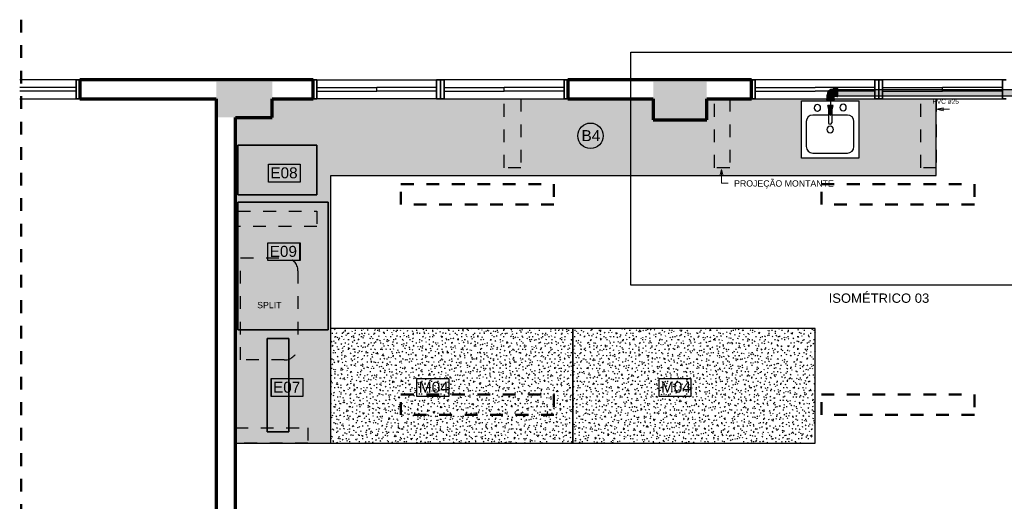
# Model space of a CAD drawing. Header units: metres. Extents: x -3644 to 205, y -1286 to 3747.
# Tile 15 of 32: x -12.18 to -4.46, y -5.69 to -1.92. Entities that reach past the tile are written whole.
import ezdxf

# ---------------------------------------------------------------- set-up
doc = ezdxf.new("R2010")
doc.units = ezdxf.units.M
for name, pattern in [('_Tracejado pequeno', [0.00225, 0.0015, -0.00075]), ('_Traço - 2 pontos', [0.0075, 0.0045, -0.001, 0, -0.001, 0, -0.001]), ('_Traço Ponto', [0.015, 0.01, -0.0025, 0, -0.0025])]:
    doc.linetypes.add(name, pattern=pattern)
for name, color, linetype, lineweight in [('A-DETL', 90, 'Continuous', 25), ('A-DETL-GENF', 92, 'Continuous', 25), ('A-GLAZ', 151, 'Continuous', 25), ('A-WALL', 113, 'Continuous', 25), ('A-WALL-PATT', 111, 'Continuous', 25), ('CV-Textos coluna', 7, 'Continuous', 20), ('G-ANNO-TEXT', 231, 'Continuous', 9), ('P-SANR-FIXT', 6, 'Continuous', 25), ('Pintura Tubo Hidráulico', 147, 'Continuous', 30), ('Q-CASE', 31, 'Continuous', 25), ('TQ-Sentido tubo', 9, 'Continuous', 20)]:
    doc.layers.add(name, color=color, linetype=linetype, lineweight=lineweight)
doc.layers.add('Mv Detalhe', color=10, linetype='Continuous')
doc.layers.add('TigreCad', color=5, linetype='Continuous')
doc.styles.add('Arial', font='arial.ttf', dxfattribs={"height": 0.049177})
doc.styles.add('Arial_6', font='arial.ttf', dxfattribs={"height": 0.086059})

# ---------------------------------------------------------------- blocks, each defined once
blk = doc.blocks.new('22150502p')
at = {"layer": 'TigreCad', "linetype": 'Continuous'}
for p, q in [((-57, 30.5), (-57, 26)), ((-57, 26), (-57, -26)), ((-50, 31.5), (-56, 31.5)), ((-50, 31.5), (-50, -31.5)), ((-47.1, 28.6), (-50, 31.5)), ((-47.1, 28.6), (-47.1, -28.6)), ((-22, 28.6), (-47.1, 28.6)), ((-22, 28.6), (-22, -22)), ((-19.9, 26.5), (-22, 28.6)), ((-19.9, 26.5), (-19.9, -19.9)), ((-57, -26), (-57, -30.5)), ((-56, -31.5), (-50, -31.5)), ((-50, -31.5), (-47.1, -28.6)), ((-47.1, -28.6), (-33.6, -28.6)), ((-28.6, -47.1), (-31.5, -50)), ((31.5, -50), (-31.5, -50)), ((-31.5, -50), (-31.5, -56)), ((-30.5, -57), (-26, -57)), ((-30.1, -30.1), (-22, -22)), ((-28.6, -33.6), (-28.6, -47.1)), ((28.6, -47.1), (-28.6, -47.1)), ((-26, -57), (26, -57)), ((28.6, -22), (-22, -22)), ((26.5, -19.9), (-19.9, -19.9)), ((26, -57), (30.5, -57)), ((28.6, -22), (26.5, -19.9)), ((28.6, -47.1), (28.6, -22)), ((31.5, -50), (28.6, -47.1)), ((31.5, -56), (31.5, -50))]:
    blk.add_line(p, q, dxfattribs=at)
for centre, radius, start, end in [((-56, 30.5), 1, 90.00009, 180.00003), ((-19.9, -19.9), 46.4, 0.00001, 90), ((-56, -30.5), 1, 180.00006, 269.99983), ((-33.6, -33.6), 5, 0.00003, 89.96069), ((-30.5, -56), 1, 179.99985, 269.99958), ((30.5, -56), 1, 269.99998, 0.00013)]:
    blk.add_arc(centre, radius, start, end, dxfattribs=at)

msp = doc.modelspace()

# ---------------------------------------------------------------- hatches: boundary and pattern name
at = {"layer": 'A-DETL-GENF'}
h = msp.add_hatch(color=252, dxfattribs=at)
h.paths.add_polyline_path([(-3.1654, -6.6718), (-2.8954, -6.6718), (-2.8954, -6.3218), (-3.1654, -6.3218)], flags=0)
h.paths.add_polyline_path([(-2.7754, -6.1418), (-2.7754, -5.8018), (-3.1654, -5.8018), (-3.1654, -6.1418), (-2.87, -6.1418)], flags=0)
h.paths.add_polyline_path([(-10.2024, -5.1474), (-10.073, -5.1474), (-10.073, -4.4174), (-10.243, -4.4174), (-10.243, -5.1474)], flags=0)
h.paths.add_polyline_path([(-10.2024, -4.3474), (-9.7628, -4.3474), (-9.7628, -3.3474), (-10.4728, -3.3474), (-10.4728, -4.3474)], flags=0)
h.paths.add_polyline_path([(-10.2024, -3.2902), (-9.8528, -3.2902), (-9.8528, -2.9002), (-10.4728, -2.9002), (-10.4728, -3.2902)], flags=0)
at = {"layer": 'A-WALL-PATT'}
for points in [[(-10.2024, -2.6821), (-10.2024, -2.4021), (-10.6424, -2.4021), (-10.6424, -2.6821), (-10.4924, -2.6821)], [(-7.2124, -2.7021), (-6.7924, -2.7021), (-6.7924, -2.4021), (-7.2124, -2.4021), (-7.2124, -2.5371)]]:
    msp.add_hatch(color=253, dxfattribs=at).paths.add_polyline_path(points, flags=0)
at = {"layer": 'Pintura Tubo Hidráulico', "true_color": 0x3baff1}
h = msp.add_hatch(color=143, dxfattribs=at)
h.paths.add_polyline_path([(-9.3067, -8.287), (-9.2567, -8.287), (-9.2567, -9.5171), (-9.3067, -9.5171)])
h.paths.add_polyline_path([(-9.2247, -8.2049), (-3.9992, -8.2049), (-3.9992, -8.2549), (-9.2247, -8.2549)])
h.paths.add_polyline_path([(-3.9672, -7.9014), (-3.9172, -7.9014), (-3.9172, -8.1729), (-3.9672, -8.1729)])
h.paths.add_polyline_path([(-3.8852, -7.8194), (-3.4109, -7.8194), (-3.4109, -7.8694), (-3.8852, -7.8694)])
h.paths.add_polyline_path([(-3.3789, -7.7874), (-3.3289, -7.7874), (-3.3289, -3.6287), (-3.3789, -3.6287)])
h.paths.add_polyline_path([(-3.3019, -3.5517), (-0.8673, -3.5517), (-0.8673, -3.6017), (-3.3019, -3.6017)])
h.paths.add_polyline_path([(-0.7633, -3.5517), (-0.3723, -3.5517), (-0.3723, -3.6017), (-0.7633, -3.6017)])
h.paths.add_polyline_path([(-3.3789, -3.5247), (-3.3289, -3.5247), (-3.3289, -2.5447), (-3.3789, -2.5447)])
h.paths.add_polyline_path([(-3.4109, -2.5127), (-4.2395, -2.5127), (-4.2395, -2.4627), (-3.4109, -2.4627)])
h.paths.add_polyline_path([(-4.3535, -2.5127), (-5.7648, -2.5127), (-5.7648, -2.4617), (-4.3535, -2.4617)])
h = msp.add_hatch(color=143, dxfattribs=at)
h.paths.add_polyline_path([(-5.8218, -2.5447), (-5.7958, -2.5447), (-5.7913, -2.5447, 0.414214), (-5.7903, -2.5437), (-5.7903, -2.5377), (-5.8218, -2.5377)])
h.paths.add_polyline_path([(-5.8218, -2.5377), (-5.7903, -2.5377), (-5.7932, -2.5348), (-5.8218, -2.5348)])
h.paths.add_polyline_path([(-5.8533, -2.5437, 0.414214), (-5.8523, -2.5447), (-5.8478, -2.5447), (-5.8218, -2.5447), (-5.8218, -2.5377), (-5.8533, -2.5377)])
h.paths.add_polyline_path([(-5.8533, -2.5377), (-5.8218, -2.5377), (-5.8218, -2.5348), (-5.8504, -2.5348)])
h.paths.add_polyline_path([(-5.8504, -2.5348), (-5.8218, -2.5348), (-5.8218, -2.5097), (-5.8504, -2.5097)])
h.paths.add_polyline_path([(-5.8218, -2.5348), (-5.7932, -2.5348), (-5.7932, -2.5213, -0.198913), (-5.7917, -2.5178), (-5.7998, -2.5097), (-5.8218, -2.5097)])
h.paths.add_polyline_path([(-5.8218, -2.5097), (-5.7998, -2.5097), (-5.7998, -2.4877), (-5.8019, -2.4877), (-5.8019, -2.5076), (-5.8218, -2.5076)])
h.paths.add_polyline_path([(-5.8218, -2.5076), (-5.8019, -2.5076), (-5.8019, -2.4877), (-5.8218, -2.4877)], flags=17)
h.paths.add_polyline_path([(-5.8504, -2.5097), (-5.8218, -2.5097), (-5.8218, -2.5076), (-5.8483, -2.5076)])
h.paths.add_polyline_path([(-5.8483, -2.5076), (-5.8218, -2.5076), (-5.8218, -2.4877), (-5.8019, -2.4877), (-5.8019, -2.4612, 0.414214)])
h.paths.add_polyline_path([(-5.8019, -2.4877), (-5.7998, -2.4877), (-5.7998, -2.4591), (-5.8019, -2.4612)])
h.paths.add_polyline_path([(-5.7998, -2.5097), (-5.7917, -2.5178, -0.198912), (-5.7882, -2.5163), (-5.7882, -2.5163), (-5.7747, -2.5163), (-5.7747, -2.4877), (-5.7998, -2.4877)])
h.paths.add_polyline_path([(-5.7998, -2.4877), (-5.7747, -2.4877), (-5.7747, -2.4591), (-5.7998, -2.4591)])
h.paths.add_polyline_path([(-5.7747, -2.4877), (-5.7718, -2.4877), (-5.7718, -2.4562), (-5.7747, -2.4591)])
h.paths.add_polyline_path([(-5.7718, -2.4877), (-5.7648, -2.4877), (-5.7648, -2.4617), (-5.7648, -2.4572, 0.414214), (-5.7658, -2.4562), (-5.7718, -2.4562)])
h.paths.add_polyline_path([(-5.7718, -2.5192), (-5.7658, -2.5192, 0.414214), (-5.7648, -2.5182), (-5.7648, -2.5137), (-5.7648, -2.4877), (-5.7718, -2.4877)])
h.paths.add_polyline_path([(-5.7747, -2.5163), (-5.7718, -2.5192), (-5.7718, -2.4877), (-5.7747, -2.4877)])
at = {"layer": 'Pintura Tubo Hidráulico'}
h = msp.add_hatch(color=5, dxfattribs=at)
h.paths.add_polyline_path([(-5.8118, -2.5904), (-5.8218, -2.5904), (-5.8218, -2.6675), (-5.8118, -2.6302)])
h.paths.add_polyline_path([(-5.8218, -2.5904), (-5.8372, -2.5904), (-5.8372, -2.6096), (-5.8218, -2.6675)])
h.paths.add_polyline_path([(-5.8372, -2.5904), (-5.8424, -2.5904), (-5.8372, -2.6096)])
h.paths.add_polyline_path([(-5.8012, -2.5904), (-5.8118, -2.5904), (-5.8118, -2.6302)])
at = {"layer": 'Q-CASE'}
h = msp.add_hatch(dxfattribs=at)
h.set_pattern_fill('FP_2', color=253, style=0, pattern_type=2)
h.set_pattern_definition([(0, (0, 0), (0.102, 0.025), [0.008, -0.068, 0.008, -0.068, -0.406]), (0, (0, 0), (0.102, 0.025), [-0.152, 0.008, -0.144, 0.008, -0.068, -0.178]), (0, (0, 0), (0.102, 0.025), [-0.381, 0.008, -0.042, 0.008, -0.119]), (120, (0.038, 0.013), (-0.072650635, 0.07583459), [0.008, -0.068, 0.008, -0.068, -0.406]), (120, (0.038, 0.013), (-0.072650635, 0.07583459), [-0.152, 0.008, -0.144, 0.008, -0.068, -0.178]), (120, (0.038, 0.013), (-0.072650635, 0.07583459), [-0.381, 0.008, -0.042, 0.008, -0.119]), (240, (0.051, 0.064), (-0.029349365, -0.10083459), [0.008, -0.068, 0.008, -0.068, -0.406]), (240, (0.051, 0.064), (-0.029349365, -0.10083459), [-0.152, 0.008, -0.144, 0.008, -0.068, -0.178]), (240, (0.051, 0.064), (-0.029349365, -0.10083459), [-0.381, 0.008, -0.042, 0.008, -0.119])])
h.paths.add_polyline_path([(-10.073, -5.2371), (-9.7424, -5.2371), (-9.7424, -3.1371), (-4.9924, -3.1371), (-4.9924, -2.5371), (-6.7924, -2.5371), (-6.7924, -2.7021), (-7.2124, -2.7021), (-7.2124, -2.5371), (-10.2024, -2.5371), (-10.2024, -2.6821), (-10.4924, -2.6821), (-10.4924, -5.2371), (-10.2024, -5.2371)], flags=0)
h.paths.add_polyline_path([(-10.073, -5.1474), (-10.243, -5.1474), (-10.243, -4.4174), (-10.073, -4.4174)], flags=0)
h.paths.add_polyline_path([(-9.7628, -4.3474), (-10.4728, -4.3474), (-10.4728, -3.3474), (-9.7628, -3.3474), (-9.7628, -4.3371)], flags=0)
h.paths.add_polyline_path([(-10.4728, -3.2902), (-10.4728, -2.9002), (-9.8528, -2.9002), (-9.8528, -3.2902), (-10.2024, -3.2902)], flags=0)
h.paths.add_polyline_path([(-5.6222, -3.0028), (-6.0493, -3.0028), (-6.0493, -2.5528), (-5.5993, -2.5528), (-5.5993, -3.0028)], flags=0)
h = msp.add_hatch(dxfattribs=at)
h.set_pattern_fill('FP_5', color=253, style=0, pattern_type=2)
h.set_pattern_definition([(0, (-0.000383, -6.4e-05), (0.102, 0.025), [0.008, -0.068, 0.008, -0.068, -0.406]), (0, (-0.000383, -6.4e-05), (0.102, 0.025), [-0.152, 0.008, -0.144, 0.008, -0.068, -0.178]), (0, (-0.000383, -6.4e-05), (0.102, 0.025), [-0.381, 0.008, -0.042, 0.008, -0.119]), (120, (0.037617, 0.012936), (-0.072650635, 0.07583459), [0.008, -0.068, 0.008, -0.068, -0.406]), (120, (0.037617, 0.012936), (-0.072650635, 0.07583459), [-0.152, 0.008, -0.144, 0.008, -0.068, -0.178]), (120, (0.037617, 0.012936), (-0.072650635, 0.07583459), [-0.381, 0.008, -0.042, 0.008, -0.119]), (240, (0.050617, 0.063936), (-0.029349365, -0.10083459), [0.008, -0.068, 0.008, -0.068, -0.406]), (240, (0.050617, 0.063936), (-0.029349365, -0.10083459), [-0.152, 0.008, -0.144, 0.008, -0.068, -0.178]), (240, (0.050617, 0.063936), (-0.029349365, -0.10083459), [-0.381, 0.008, -0.042, 0.008, -0.119])])
h.paths.add_polyline_path([(-9.2382, -5.2371), (-7.8424, -5.2371), (-7.8424, -4.3371), (-9.7424, -4.3371), (-9.7424, -5.2371)], flags=0)
h = msp.add_hatch(dxfattribs=at)
h.set_pattern_fill('FP_6', color=253, style=0, pattern_type=2)
h.set_pattern_definition([(0, (-0.000383, -6.4e-05), (0.102, 0.025), [0.008, -0.068, 0.008, -0.068, -0.406]), (0, (-0.000383, -6.4e-05), (0.102, 0.025), [-0.152, 0.008, -0.144, 0.008, -0.068, -0.178]), (0, (-0.000383, -6.4e-05), (0.102, 0.025), [-0.381, 0.008, -0.042, 0.008, -0.119]), (120, (0.037617, 0.012936), (-0.072650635, 0.07583459), [0.008, -0.068, 0.008, -0.068, -0.406]), (120, (0.037617, 0.012936), (-0.072650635, 0.07583459), [-0.152, 0.008, -0.144, 0.008, -0.068, -0.178]), (120, (0.037617, 0.012936), (-0.072650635, 0.07583459), [-0.381, 0.008, -0.042, 0.008, -0.119]), (240, (0.050617, 0.063936), (-0.029349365, -0.10083459), [0.008, -0.068, 0.008, -0.068, -0.406]), (240, (0.050617, 0.063936), (-0.029349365, -0.10083459), [-0.152, 0.008, -0.144, 0.008, -0.068, -0.178]), (240, (0.050617, 0.063936), (-0.029349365, -0.10083459), [-0.381, 0.008, -0.042, 0.008, -0.119])])
h.paths.add_polyline_path([(-5.9424, -5.2371), (-5.9424, -4.3371), (-7.8424, -4.3371), (-7.8424, -5.2371), (-6.5598, -5.2371)], flags=0)

# ---------------------------------------------------------------- linework, layer by layer
at = {"layer": 'A-DETL', "color": 252, "linetype": '_Traço Ponto', "lineweight": 50}
for p, q in [((-12.1743, -1.9165), (-12.1743, -10.8628)), ((-9.1924, -3.2051), (-7.9924, -3.2051)), ((-9.1924, -3.3651), (-9.1924, -3.2051)), ((-7.9924, -3.2051), (-7.9924, -3.3651)), ((-5.8924, -3.2051), (-4.6924, -3.2051)), ((-5.8924, -3.3651), (-5.8924, -3.2051)), ((-4.6924, -3.2051), (-4.6924, -3.3651)), ((-7.9924, -3.3651), (-9.1924, -3.3651)), ((-4.6924, -3.3651), (-5.8924, -3.3651)), ((-9.1924, -4.8551), (-7.9924, -4.8551)), ((-9.1924, -5.0151), (-9.1924, -4.8551)), ((-7.9924, -4.8551), (-7.9924, -5.0151)), ((-5.8924, -4.8551), (-4.6924, -4.8551)), ((-5.8924, -5.0151), (-5.8924, -4.8551)), ((-4.6924, -4.8551), (-4.6924, -5.0151)), ((-7.9924, -5.0151), (-9.1924, -5.0151)), ((-4.6924, -5.0151), (-5.8924, -5.0151))]:
    msp.add_line(p, q, dxfattribs=at)
at = {"layer": 'A-DETL', "color": 252, "linetype": '_Tracejado pequeno'}
for p, q in [((-8.3824, -2.5371), (-8.2524, -2.5371)), ((-8.3824, -3.0771), (-8.3824, -2.5371)), ((-8.2524, -2.5371), (-8.2524, -3.0771)), ((-6.7324, -2.5371), (-6.6124, -2.5371)), ((-6.7324, -3.0771), (-6.7324, -2.5371)), ((-6.6124, -2.5371), (-6.6124, -3.0771)), ((-5.1124, -2.5371), (-4.9924, -2.5371)), ((-5.1124, -3.0771), (-5.1124, -2.5371)), ((-4.9924, -2.5371), (-4.9924, -3.0771)), ((-8.2524, -3.0771), (-8.3824, -3.0771)), ((-6.6124, -3.0771), (-6.7324, -3.0771)), ((-4.9924, -3.0771), (-5.1124, -3.0771)), ((-10.4728, -3.4171), (-9.8528, -3.4171)), ((-10.4728, -3.5371), (-10.4728, -3.4171)), ((-9.8528, -3.4171), (-9.8528, -3.5371)), ((-9.8528, -3.5371), (-10.4728, -3.5371)), ((-10.4924, -5.1171), (-9.9224, -5.1171)), ((-10.4924, -5.2371), (-10.4924, -5.1171)), ((-9.9224, -5.1171), (-9.9224, -5.2371)), ((-9.9224, -5.2371), (-10.4924, -5.2371))]:
    msp.add_line(p, q, dxfattribs=at)
at = {"layer": 'A-DETL', "color": 252}
for p, q in [((-9.8528, -2.9002), (-10.4728, -2.9002)), ((-10.4728, -2.9002), (-10.4728, -3.2902)), ((-10.4728, -3.2902), (-10.4728, -2.9002)), ((-10.4728, -2.9002), (-9.8528, -2.9002)), ((-9.8528, -3.2902), (-9.8528, -2.9002)), ((-9.8528, -2.9002), (-9.8528, -3.2902)), ((-10.2326, -3.0493), (-9.9826, -3.0493)), ((-10.2326, -3.1893), (-10.2326, -3.0493)), ((-10.2326, -3.0493), (-9.9826, -3.0493)), ((-10.2326, -3.1893), (-10.2326, -3.0493)), ((-9.9826, -3.0493), (-9.9826, -3.1893)), ((-9.9826, -3.0493), (-9.9826, -3.1893)), ((-9.9826, -3.1893), (-10.2326, -3.1893)), ((-9.9826, -3.1893), (-10.2326, -3.1893)), ((-10.4728, -3.2902), (-9.8528, -3.2902)), ((-9.8528, -3.2902), (-10.4728, -3.2902)), ((-9.7628, -3.3474), (-10.4728, -3.3474)), ((-10.4728, -3.3474), (-10.4728, -4.3474)), ((-10.4728, -4.3474), (-10.4728, -3.3474)), ((-10.4728, -3.3474), (-9.7628, -3.3474)), ((-9.7628, -4.3474), (-9.7628, -3.3474)), ((-9.7628, -3.3474), (-9.7628, -4.3474)), ((-10.2378, -3.6651), (-9.9878, -3.6651)), ((-10.2378, -3.8051), (-10.2378, -3.6651)), ((-10.2378, -3.6651), (-9.9826, -3.6651)), ((-10.2378, -3.8051), (-10.2378, -3.6651)), ((-9.9878, -3.6651), (-9.9878, -3.8051)), ((-9.9826, -3.6651), (-9.9826, -3.8051)), ((-9.9878, -3.8051), (-10.2378, -3.8051)), ((-9.9826, -3.8051), (-10.2378, -3.8051)), ((-10.4728, -4.3474), (-9.7628, -4.3474)), ((-9.7628, -4.3474), (-10.4728, -4.3474)), ((-10.073, -4.4174), (-10.243, -4.4174)), ((-10.243, -4.4174), (-10.243, -5.1474)), ((-10.243, -5.1474), (-10.243, -4.4174)), ((-10.243, -4.4174), (-10.073, -4.4174)), ((-10.073, -5.1474), (-10.073, -4.4174)), ((-10.073, -4.4174), (-10.073, -5.1474)), ((-10.2118, -4.7302), (-9.9618, -4.7302)), ((-10.2118, -4.8702), (-10.2118, -4.7302)), ((-10.2118, -4.7302), (-9.9618, -4.7302)), ((-10.2118, -4.7302), (-10.2118, -4.8702)), ((-9.9618, -4.7302), (-9.9618, -4.8702)), ((-9.0674, -4.7304), (-8.8174, -4.7304)), ((-9.0674, -4.8704), (-9.0674, -4.7304)), ((-8.8174, -4.7304), (-8.8174, -4.8704)), ((-7.1674, -4.7304), (-6.9174, -4.7304)), ((-7.1674, -4.8704), (-7.1674, -4.7304)), ((-6.9174, -4.7304), (-6.9174, -4.8704)), ((-9.9618, -4.8702), (-10.2118, -4.8702)), ((-9.9618, -4.8702), (-10.2118, -4.8702)), ((-8.8174, -4.8704), (-9.0674, -4.8704)), ((-6.9174, -4.8704), (-7.1674, -4.8704)), ((-10.243, -5.1474), (-10.073, -5.1474)), ((-10.073, -5.1474), (-10.243, -5.1474))]:
    msp.add_line(p, q, dxfattribs=at)
at = {"layer": 'A-DETL', "color": 252, "linetype": '_Traço - 2 pontos'}
for p, q in [((-10.451, -4.5849), (-10.451, -3.7849)), ((-10.451, -3.7849), (-10.101, -3.7849)), ((-10.001, -3.8849), (-10.001, -4.4778)), ((-10.1081, -4.5849), (-10.451, -4.5849))]:
    msp.add_line(p, q, dxfattribs=at)
at = {"layer": 'A-DETL', "color": 252}
msp.add_circle((-7.705, -2.8268), 0.1, dxfattribs=at)
at = {"layer": 'A-DETL', "color": 252, "linetype": '_Traço - 2 pontos'}
for centre, radius, start, end in [((-10.101, -3.8849), 0.1, 0, 90), ((-10.1081, -4.4778), 0.1071, 270, 0)]:
    msp.add_arc(centre, radius, start, end, dxfattribs=at)
at = {"layer": 'A-GLAZ', "color": 253}
for p, q in [((-11.7424, -2.3871), (-12.1849, -2.3871)), ((-9.8524, -2.3871), (-8.9124, -2.3871)), ((-7.9124, -2.3871), (-8.8524, -2.3871)), ((-5.4724, -2.3871), (-6.4124, -2.3871)), ((-4.4724, -2.3871), (-5.4124, -2.3871)), ((-11.7424, -2.4471), (-12.1849, -2.4471)), ((-11.7424, -2.4771), (-11.7424, -2.4471)), ((-9.8524, -2.4771), (-9.8524, -2.4471)), ((-9.8524, -2.4471), (-9.3824, -2.4471)), ((-9.3824, -2.4771), (-9.3824, -2.4471)), ((-9.3824, -2.4771), (-9.3824, -2.4471)), ((-8.9124, -2.4471), (-9.3824, -2.4471)), ((-8.9124, -2.4771), (-8.9124, -2.4471)), ((-8.8524, -2.4771), (-8.8524, -2.4471)), ((-8.8524, -2.4471), (-8.3824, -2.4471)), ((-8.3824, -2.4771), (-8.3824, -2.4471)), ((-7.9124, -2.4471), (-8.3824, -2.4471)), ((-8.3824, -2.4771), (-8.3824, -2.4471)), ((-7.9124, -2.4771), (-7.9124, -2.4471)), ((-6.4124, -2.4771), (-6.4124, -2.4471)), ((-6.4124, -2.4471), (-5.9424, -2.4471)), ((-5.4724, -2.4471), (-5.9424, -2.4471)), ((-5.4724, -2.4771), (-5.4724, -2.4471)), ((-5.4124, -2.4771), (-5.4124, -2.4471)), ((-5.4124, -2.4471), (-4.9424, -2.4471)), ((-4.9424, -2.4771), (-4.9424, -2.4471)), ((-4.4724, -2.4471), (-4.9424, -2.4471)), ((-4.9424, -2.4771), (-4.9424, -2.4471)), ((-4.4724, -2.4771), (-4.4724, -2.4471)), ((-11.7424, -2.4771), (-12.1849, -2.4771)), ((-12.1849, -2.5371), (-11.7424, -2.5371)), ((-9.8524, -2.4771), (-9.3824, -2.4771)), ((-8.9124, -2.5371), (-9.8524, -2.5371)), ((-8.9124, -2.4771), (-9.3824, -2.4771)), ((-8.8524, -2.4771), (-8.3824, -2.4771)), ((-8.8524, -2.5371), (-7.9124, -2.5371)), ((-7.9124, -2.4771), (-8.3824, -2.4771)), ((-6.4124, -2.4771), (-5.9424, -2.4771)), ((-6.4124, -2.5371), (-5.4724, -2.5371)), ((-5.4724, -2.4771), (-5.9424, -2.4771)), ((-5.4124, -2.4771), (-4.9424, -2.4771)), ((-5.4124, -2.5371), (-4.4724, -2.5371)), ((-4.4724, -2.4771), (-4.9424, -2.4771))]:
    msp.add_line(p, q, dxfattribs=at)
at = {"layer": 'A-GLAZ', "color": 253, "lineweight": 35}
for p, q in [((-11.7424, -2.3871), (-11.7424, -2.5371)), ((-11.7124, -2.3871), (-11.7424, -2.3871)), ((-11.7124, -2.5371), (-11.7124, -2.3871)), ((-9.8824, -2.3871), (-9.8524, -2.3871)), ((-9.8824, -2.5371), (-9.8824, -2.3871)), ((-9.8524, -2.3871), (-9.8524, -2.5371)), ((-8.9124, -2.3871), (-8.8824, -2.3871)), ((-8.9124, -2.5371), (-8.9124, -2.3871)), ((-8.8824, -2.3871), (-8.8824, -2.5371)), ((-8.8524, -2.3871), (-8.8824, -2.3871)), ((-8.8824, -2.3871), (-8.8824, -2.5371)), ((-8.8524, -2.5371), (-8.8524, -2.3871)), ((-7.9124, -2.3871), (-7.9124, -2.5371)), ((-7.8824, -2.3871), (-7.9124, -2.3871)), ((-7.8824, -2.5371), (-7.8824, -2.3871)), ((-6.4124, -2.3871), (-6.4424, -2.3871)), ((-6.4424, -2.3871), (-6.4424, -2.5371)), ((-6.4124, -2.5371), (-6.4124, -2.3871)), ((-5.4724, -2.3871), (-5.4724, -2.5371)), ((-5.4424, -2.3871), (-5.4724, -2.3871)), ((-5.4424, -2.5371), (-5.4424, -2.3871)), ((-5.4124, -2.3871), (-5.4424, -2.3871)), ((-5.4424, -2.3871), (-5.4424, -2.5371)), ((-5.4124, -2.5371), (-5.4124, -2.3871)), ((-4.4724, -2.3871), (-4.4724, -2.5371)), ((-4.4424, -2.3871), (-4.4724, -2.3871)), ((-11.7424, -2.5371), (-11.7124, -2.5371)), ((-9.8524, -2.5371), (-9.8824, -2.5371)), ((-8.8824, -2.5371), (-8.9124, -2.5371)), ((-8.8824, -2.5371), (-8.8524, -2.5371)), ((-7.9124, -2.5371), (-7.8824, -2.5371)), ((-6.4424, -2.5371), (-6.4124, -2.5371)), ((-5.4724, -2.5371), (-5.4424, -2.5371)), ((-5.4424, -2.5371), (-5.4124, -2.5371)), ((-4.4724, -2.5371), (-4.4424, -2.5371))]:
    msp.add_line(p, q, dxfattribs=at)
at = {"layer": 'A-WALL', "color": 253, "lineweight": 70}
for p, q in [((-9.8824, -2.3871), (-11.7124, -2.3871)), ((-11.7124, -2.3871), (-11.7124, -2.5371)), ((-9.8824, -2.5371), (-9.8824, -2.3871)), ((-6.4424, -2.3871), (-7.8824, -2.3871)), ((-7.8824, -2.3871), (-7.8824, -2.5371)), ((-6.4424, -2.5371), (-6.4424, -2.3871)), ((-11.7124, -2.5371), (-10.6424, -2.5371)), ((-10.6424, -2.5371), (-10.6424, -2.6821)), ((-10.2024, -2.5371), (-9.8824, -2.5371)), ((-10.2024, -2.6821), (-10.2024, -2.5371)), ((-7.8824, -2.5371), (-7.2124, -2.5371)), ((-7.2124, -2.5371), (-7.2124, -2.7021)), ((-6.7924, -2.5371), (-6.4424, -2.5371)), ((-6.7924, -2.7021), (-6.7924, -2.5371)), ((-10.6424, -2.6821), (-10.6424, -7.7821)), ((-10.4924, -2.6821), (-10.2024, -2.6821)), ((-10.4924, -7.7821), (-10.4924, -2.6821)), ((-7.2124, -2.7021), (-6.7924, -2.7021))]:
    msp.add_line(p, q, dxfattribs=at)
at = {"layer": 'G-ANNO-TEXT', "color": 253}
for p, q in [((-6.6771, -3.0917), (-6.6905, -3.1417)), ((-6.6771, -3.0917), (-6.6637, -3.1417)), ((-6.6771, -3.0917), (-6.6771, -3.1977)), ((-6.6771, -3.1977), (-6.6235, -3.1977))]:
    msp.add_line(p, q, dxfattribs=at)
at = {"layer": 'Mv Detalhe'}
msp.add_lwpolyline([(-7.3888, -2.1718), (-3.1874, -2.1718), (-3.1874, -3.997), (-7.3888, -3.997)], close=True, dxfattribs=at)
at = {"layer": 'P-SANR-FIXT', "color": 253}
for p, q in [((-5.837, -2.607), (-5.837, -2.724)), ((-5.8116, -2.607), (-5.8116, -2.724)), ((-5.837, -2.6641), (-5.9604, -2.6641)), ((-5.6882, -2.6641), (-5.8116, -2.6641)), ((-6.0112, -2.7149), (-6.0112, -2.9109)), ((-5.6374, -2.9109), (-5.6374, -2.7149)), ((-5.9604, -2.9617), (-5.6882, -2.9617))]:
    msp.add_line(p, q, dxfattribs=at)
for centre, radius, start, end in [((-5.9243, -2.607), 0.0254, 360, 180), ((-5.9243, -2.607), 0.0254, 180, 201.88844), ((-5.9243, -2.607), 0.0254, 180, 0), ((-5.9243, -2.607), 0.0254, 266.5699, 0), ((-5.8243, -2.607), 0.0127, 360, 180), ((-5.7227, -2.6049), 0.0254, 360, 180), ((-5.7227, -2.6049), 0.0254, 180, 0), ((-5.9604, -2.7149), 0.0508, 90, 180), ((-5.6882, -2.7149), 0.0508, 360, 90), ((-5.8243, -2.7772), 0.0254, 360, 180), ((-5.8243, -2.7772), 0.0254, 180, 0), ((-5.8243, -2.724), 0.0127, 180, 0), ((-5.9604, -2.9109), 0.0508, 180, 270), ((-5.6882, -2.9109), 0.0508, 270, 0)]:
    msp.add_arc(centre, radius, start, end, dxfattribs=at)
at = {"layer": 'Q-CASE', "color": 253}
for p, q in [((-4.9924, -3.1371), (-4.9924, -2.5371)), ((-6.0493, -3.0028), (-6.0493, -2.5528)), ((-6.0493, -2.5528), (-5.5993, -2.5528)), ((-5.5993, -2.5528), (-5.5993, -3.0028)), ((-5.5993, -3.0028), (-6.0493, -3.0028)), ((-9.7424, -5.2371), (-9.7424, -3.1371)), ((-9.7424, -3.1371), (-4.9924, -3.1371)), ((-7.8424, -4.3371), (-9.7424, -4.3371)), ((-5.9424, -4.3371), (-7.8424, -4.3371)), ((-7.8424, -4.3371), (-7.8424, -5.2371)), ((-7.8424, -5.2371), (-7.8424, -4.3371)), ((-5.9424, -5.2371), (-5.9424, -4.3371)), ((-10.4924, -5.2371), (-9.7424, -5.2371)), ((-9.7424, -5.2371), (-7.8424, -5.2371)), ((-7.8424, -5.2371), (-5.9424, -5.2371))]:
    msp.add_line(p, q, dxfattribs=at)
at = {"layer": 'TigreCad'}
for p, q in [((-5.7648, -2.4627), (-4.3535, -2.4627)), ((-5.7648, -2.5127), (-4.3535, -2.5127))]:
    msp.add_line(p, q, dxfattribs=at)
at = {"layer": 'TigreCad', "linetype": 'Continuous'}
for p, q in [((-5.8218, -2.5447), (-5.8218, -2.5904)), ((-5.8012, -2.5904), (-5.8424, -2.5904)), ((-5.8218, -2.6675), (-5.8424, -2.5904)), ((-5.8218, -2.6675), (-5.8012, -2.5904))]:
    msp.add_line(p, q, dxfattribs=at)
at = {"layer": 'TQ-Sentido tubo', "color": 7}
msp.add_lwpolyline([(-4.8883, -2.619), (-4.9883, -2.619), (-4.9383, -2.6315), (-4.9383, -2.6065), (-4.9883, -2.619)], dxfattribs=at)

# ---------------------------------------------------------------- block references
at = {"layer": 'TigreCad', "xscale": 0.001, "yscale": 0.001, "zscale": 0.001, "rotation": 89.99999999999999}
msp.add_blockref('22150502p', (-5.8218, -2.4877), dxfattribs=at)

# ---------------------------------------------------------------- texts
at = {"layer": 'CV-Textos coluna', "insert": (-4.9175, -2.577), "char_height": 0.0366, "width": 0.238355, "attachment_point": 8, "line_spacing_factor": 0.798, "style": 'Arial'}
msp.add_mtext('PVC ø25', dxfattribs=at)
at = {"layer": 'CV-Textos coluna', "color": 1, "insert": (-5.4412, -4.1376), "char_height": 0.073198, "width": 3.142827, "attachment_point": 8, "line_spacing_factor": 0.798, "style": 'Arial'}
msp.add_mtext('ISOMÉTRICO 03', dxfattribs=at)
at = {"layer": 'G-ANNO-TEXT', "color": 253}
for s, height, style, p in [('B4', 0.08606, 'Arial_6', (-7.7753, -2.8685)), ('E08', 0.08606, 'Arial_6', (-10.2176, -3.1602)), ('PROJEÇÃO MONTANTE', 0.049177, 'Arial', (-6.578, -3.225)), ('E09', 0.08606, 'Arial_6', (-10.2228, -3.776)), ('SPLIT', 0.04918, 'Arial', (-10.3212, -4.1786)), ('E07', 0.08606, 'Arial_6', (-10.1968, -4.8412)), ('M04', 0.08606, 'Arial_6', (-9.0518, -4.8413)), ('M04', 0.08606, 'Arial_6', (-7.1518, -4.8413))]:
    msp.add_text(s, height=height, dxfattribs=dict(at, style=style)).set_placement(p)

doc.saveas('drawing.dxf')
